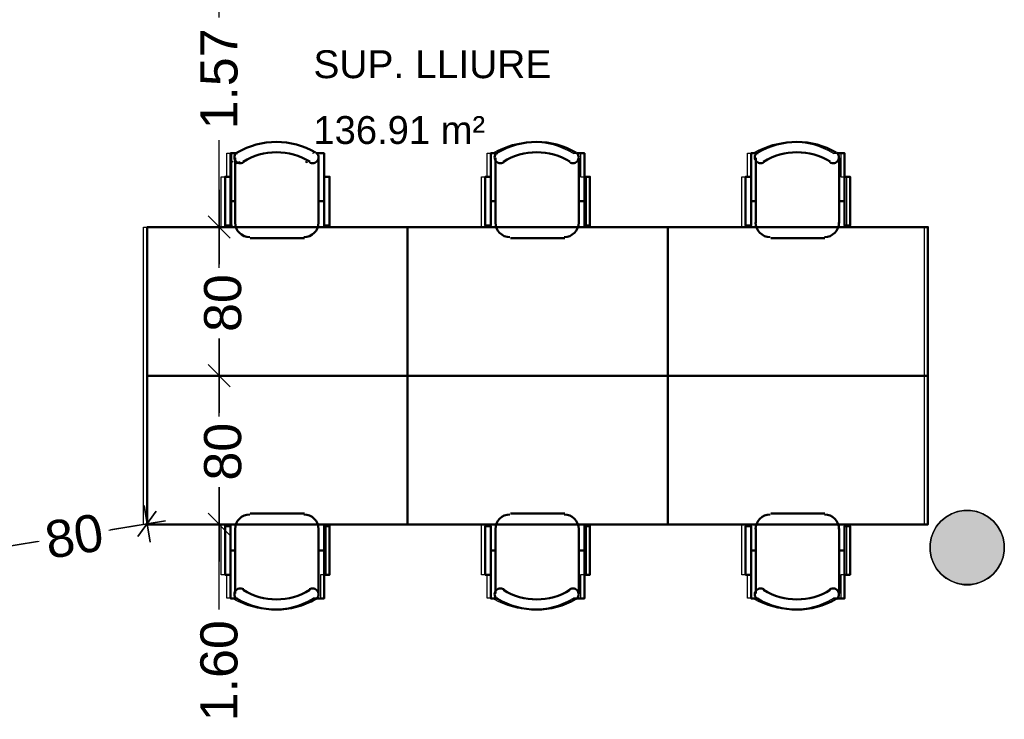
# Model space of a CAD drawing. Header units: metres. Extents: x -1 to 437, y -6 to 28.
# Tile 17 of 28: x 411.04 to 416.34, y 16.88 to 20.64. Entities that reach past the tile are written whole.
import ezdxf

# ---------------------------------------------------------------- set-up
doc = ezdxf.new("R2010")
doc.units = ezdxf.units.M
doc.header["$PDMODE"] = 65
doc.linetypes.add('CONTINUA', pattern=[0])
for name, color, linetype, lineweight in [('3D P5 PILAR', 7, 'CONTINUA', 25), ('P5 COTES', 7, 'CONTINUA', 25), ('P5 LOCAL', 7, 'CONTINUA', 25), ('P5 MOBLES', 7, 'CONTINUA', 25), ('P5 SUP.LLIURE', 7, 'CONTINUA', 25)]:
    doc.layers.add(name, color=color, linetype=linetype, lineweight=lineweight)
doc.styles.add('ARIAL', font='arial.ttf')
doc.dimstyles.new('DIMSTYLE_13', dxfattribs={"dimtxt": 0.2, "dimasz": 0.2, "dimexe": 0, "dimexo": 1e-06, "dimgap": 0.1, "dimtad": 0, "dimdec": 0, "dimlfac": 100, "dimrnd": 0.5, "dimzin": 4, "dimdsep": 46, "dimtxsty": 'ARIAL', "dimblk1": 'ALL_ML_STRICH', "dimblk2": 'ALL_ML_STRICH', "dimsah": 1, "dimcen": 0, "dimse1": 1, "dimse2": 1, "dimclrd": 2, "dimclre": 2, "dimclrt": 2, "dimadec": 0, "dimazin": 0, "dimtfac": 1, "dimtdec": 0, "dimtix": 1, "dimtmove": 2, "dimatfit": 3, "dimfxl": 0, "dimtzin": 0, "dimlwd": 0, "dimlwe": 35, "dimarcsym": 0})
doc.dimstyles.new('DIMSTYLE_14', dxfattribs={"dimtxt": 0.2, "dimasz": 0.2, "dimexe": 0, "dimexo": 1e-06, "dimgap": 0.1, "dimtad": 0, "dimdec": 0, "dimlfac": 100, "dimrnd": 0.5, "dimzin": 4, "dimdsep": 46, "dimtxsty": 'ARIAL', "dimblk1": 'ALL_ML_STRICH', "dimblk2": 'ALL_ML_STRICH', "dimsah": 1, "dimcen": 0, "dimse1": 1, "dimse2": 1, "dimclrd": 2, "dimclre": 2, "dimclrt": 2, "dimadec": 0, "dimazin": 0, "dimtfac": 1, "dimtdec": 0, "dimtix": 1, "dimtmove": 2, "dimatfit": 3, "dimfxl": 0, "dimtzin": 0, "dimlwd": 0, "dimlwe": 35, "dimarcsym": 0})
doc.dimstyles.new('DIMSTYLE_16', dxfattribs={"dimtxt": 0.2, "dimasz": 0.2, "dimexe": 0, "dimexo": 1e-06, "dimgap": 0.1, "dimtad": 0, "dimrnd": 0.005, "dimzin": 4, "dimdsep": 46, "dimtxsty": 'ARIAL', "dimblk1": 'ALL_ML_STRICH', "dimblk2": 'ALL_ML_STRICH', "dimsah": 1, "dimcen": 0, "dimse1": 1, "dimse2": 1, "dimclrd": 2, "dimclre": 2, "dimclrt": 2, "dimadec": 0, "dimazin": 0, "dimtfac": 1, "dimtdec": 0, "dimtix": 1, "dimtmove": 2, "dimatfit": 3, "dimfxl": 0, "dimtzin": 0, "dimlwd": 0, "dimlwe": 35, "dimarcsym": 0})

# ---------------------------------------------------------------- blocks, each defined once
blk = doc.blocks.new('_CLOSEDFILLED')
at = {"color": 0, "linetype": 'ByBlock', "lineweight": -2}
blk.add_solid([(-1, 0), (0, 0), (-1, 0)], dxfattribs=at)
blk = doc.blocks.new('OBJETO_COMPLEJO_29')
at = {"layer": 'P5 MOBLES', "color": 202, "linetype": 'CONTINUA', "lineweight": 50, "transparency": 33554687}
for p, q in [((412.1966, 19.5452), (412.1966, 19.8965)), ((412.6453, 19.8965), (412.6453, 19.5452)), ((412.1712, 19.6637), (412.1966, 19.6637)), ((412.6749, 19.6637), (412.6453, 19.6637)), ((412.5691, 19.4648), (412.277, 19.4648))]:
    blk.add_line(p, q, dxfattribs=at)
for points in [[(412.1712, 19.795), (412.1416, 19.795), (412.1416, 19.5325), (412.1712, 19.5325), (412.1712, 19.9219), (412.2093, 19.9219)], [(412.2058, 19.9263), (412.2009, 19.9223), (412.197, 19.9175), (412.1941, 19.9121), (412.1923, 19.9063), (412.1917, 19.9003), (412.1922, 19.8942), (412.194, 19.8882), (412.1969, 19.8826), (412.2009, 19.8776), (412.2057, 19.8736), (412.2111, 19.8707), (412.2168, 19.8689), (412.2229, 19.8682), (412.2289, 19.8687), (412.2349, 19.8703), (412.2406, 19.8732)], [(412.5958, 19.8732), (412.6015, 19.8703), (412.6075, 19.8687), (412.6135, 19.8682), (412.6196, 19.8689), (412.6253, 19.8707), (412.6307, 19.8736), (412.6355, 19.8776), (412.6395, 19.8826), (412.6424, 19.8882), (412.6442, 19.8942), (412.6447, 19.9003), (412.644, 19.9063), (412.6423, 19.9121), (412.6394, 19.9175), (412.6355, 19.9223), (412.6306, 19.9263)], [(412.6749, 19.795), (412.7046, 19.795), (412.7046, 19.5325), (412.6749, 19.5325), (412.6749, 19.9219), (412.6326, 19.9219)], [(412.1959, 19.5486), (412.1975, 19.5328), (412.2021, 19.5181), (412.2093, 19.5048), (412.2189, 19.4932), (412.2305, 19.4837), (412.2438, 19.4764), (412.2585, 19.4719), (412.2743, 19.4703)], [(412.5664, 19.4703), (412.5821, 19.4719), (412.5968, 19.4764), (412.6101, 19.4837), (412.6217, 19.4932), (412.6313, 19.5048), (412.6385, 19.5181), (412.6431, 19.5328), (412.6447, 19.5486)]]:
    blk.add_lwpolyline(points, dxfattribs=at)
blk.add_lwpolyline([(413.1237, 18.724), (411.7225, 18.724), (411.7225, 19.524), (413.1237, 19.524), (413.1237, 18.724)], close=True, dxfattribs=at)
for centre, radius, start, end in [((412.4183, 19.5658), 0.4167, 59.5738, 120.4458), ((412.4183, 19.587), 0.3405, 58.2581, 121.7649)]:
    blk.add_arc(centre, radius, start, end, dxfattribs=at)
blk = doc.blocks.new('OBJETO_COMPLEJO_30')
at = {"layer": 'P5 MOBLES', "color": 202, "linetype": 'CONTINUA', "lineweight": 50, "transparency": 33554687}
for p, q in [((412.5691, 17.9832), (412.277, 17.9832)), ((412.1966, 17.9027), (412.1966, 17.5514)), ((412.6453, 17.5514), (412.6453, 17.9027)), ((412.1712, 17.7842), (412.1966, 17.7842)), ((412.6749, 17.7842), (412.6453, 17.7842))]:
    blk.add_line(p, q, dxfattribs=at)
blk.add_lwpolyline([(413.1237, 18.724), (411.7225, 18.724), (411.7225, 17.9239), (413.1237, 17.9239), (413.1237, 18.724)], close=True, dxfattribs=at)
for points in [[(412.1959, 17.8993), (412.1975, 17.9151), (412.2021, 17.9298), (412.2093, 17.9431), (412.2189, 17.9547), (412.2305, 17.9643), (412.2438, 17.9715), (412.2585, 17.976), (412.2743, 17.9776)], [(412.5664, 17.9776), (412.5821, 17.976), (412.5968, 17.9715), (412.6101, 17.9643), (412.6217, 17.9547), (412.6313, 17.9431), (412.6385, 17.9298), (412.6431, 17.9151), (412.6447, 17.8993)], [(412.1712, 17.653), (412.1416, 17.653), (412.1416, 17.9154), (412.1712, 17.9154), (412.1712, 17.526), (412.2093, 17.526)], [(412.6749, 17.653), (412.7046, 17.653), (412.7046, 17.9154), (412.6749, 17.9154), (412.6749, 17.526), (412.6326, 17.526)], [(412.2058, 17.5216), (412.2009, 17.5256), (412.197, 17.5305), (412.1941, 17.5358), (412.1923, 17.5416), (412.1917, 17.5477), (412.1922, 17.5537), (412.194, 17.5597), (412.1969, 17.5654), (412.2009, 17.5703), (412.2057, 17.5743), (412.2111, 17.5772), (412.2168, 17.579), (412.2229, 17.5797), (412.2289, 17.5792), (412.2349, 17.5776), (412.2406, 17.5747)], [(412.5958, 17.5747), (412.6015, 17.5776), (412.6075, 17.5792), (412.6135, 17.5797), (412.6196, 17.579), (412.6253, 17.5772), (412.6307, 17.5743), (412.6355, 17.5703), (412.6395, 17.5654), (412.6424, 17.5597), (412.6442, 17.5537), (412.6447, 17.5477), (412.644, 17.5416), (412.6423, 17.5358), (412.6394, 17.5305), (412.6355, 17.5256), (412.6306, 17.5216)]]:
    blk.add_lwpolyline(points, dxfattribs=at)
for centre, radius, start, end in [((412.4183, 17.8609), 0.3405, 238.2351, 301.7419), ((412.4183, 17.8821), 0.4167, 239.5542, 300.4262)]:
    blk.add_arc(centre, radius, start, end, dxfattribs=at)
blk = doc.blocks.new('OBJETO_COMPLEJO_31')
at = {"layer": 'P5 MOBLES', "color": 202, "linetype": 'CONTINUA', "lineweight": 50, "transparency": 33554687}
for p, q in [((413.5978, 19.5452), (413.5978, 19.8965)), ((414.0465, 19.8965), (414.0465, 19.5452)), ((413.5724, 19.6637), (413.5978, 19.6637)), ((414.0761, 19.6637), (414.0465, 19.6637)), ((413.9703, 19.4648), (413.6782, 19.4648))]:
    blk.add_line(p, q, dxfattribs=at)
for points in [[(413.5724, 19.795), (413.5427, 19.795), (413.5427, 19.5325), (413.5724, 19.5325), (413.5724, 19.9219), (413.6105, 19.9219)], [(413.607, 19.9263), (413.602, 19.9223), (413.5981, 19.9175), (413.5953, 19.9121), (413.5935, 19.9063), (413.5929, 19.9003), (413.5934, 19.8942), (413.5951, 19.8882), (413.5981, 19.8826), (413.6021, 19.8776), (413.6069, 19.8736), (413.6122, 19.8707), (413.618, 19.8689), (413.624, 19.8682), (413.6301, 19.8687), (413.6361, 19.8703), (413.6418, 19.8732)], [(413.997, 19.8732), (414.0027, 19.8703), (414.0086, 19.8687), (414.0147, 19.8682), (414.0207, 19.8689), (414.0265, 19.8707), (414.0319, 19.8736), (414.0366, 19.8776), (414.0407, 19.8826), (414.0436, 19.8882), (414.0453, 19.8942), (414.0459, 19.9003), (414.0452, 19.9063), (414.0435, 19.9121), (414.0406, 19.9175), (414.0367, 19.9223), (414.0318, 19.9263)], [(414.0761, 19.795), (414.1058, 19.795), (414.1058, 19.5325), (414.0761, 19.5325), (414.0761, 19.9219), (414.0338, 19.9219)], [(413.5971, 19.5486), (413.5987, 19.5328), (413.6033, 19.5181), (413.6105, 19.5048), (413.6201, 19.4932), (413.6317, 19.4837), (413.645, 19.4764), (413.6597, 19.4719), (413.6754, 19.4703)], [(413.9675, 19.4703), (413.9833, 19.4719), (413.998, 19.4764), (414.0113, 19.4837), (414.0229, 19.4932), (414.0325, 19.5048), (414.0397, 19.5181), (414.0443, 19.5328), (414.0459, 19.5486)]]:
    blk.add_lwpolyline(points, dxfattribs=at)
blk.add_lwpolyline([(414.5248, 18.724), (413.1237, 18.724), (413.1237, 19.524), (414.5248, 19.524), (414.5248, 18.724)], close=True, dxfattribs=at)
for centre, radius, start, end in [((413.8195, 19.5658), 0.4167, 59.5738, 120.4458), ((413.8195, 19.587), 0.3405, 58.2581, 121.7649)]:
    blk.add_arc(centre, radius, start, end, dxfattribs=at)
blk = doc.blocks.new('OBJETO_COMPLEJO_32')
at = {"layer": 'P5 MOBLES', "color": 202, "linetype": 'CONTINUA', "lineweight": 50, "transparency": 33554687}
for p, q in [((413.9703, 17.9832), (413.6782, 17.9832)), ((413.5978, 17.9027), (413.5978, 17.5514)), ((414.0465, 17.5514), (414.0465, 17.9027)), ((413.5724, 17.7842), (413.5978, 17.7842)), ((414.0761, 17.7842), (414.0465, 17.7842))]:
    blk.add_line(p, q, dxfattribs=at)
blk.add_lwpolyline([(414.5248, 18.724), (413.1237, 18.724), (413.1237, 17.9239), (414.5248, 17.9239), (414.5248, 18.724)], close=True, dxfattribs=at)
for points in [[(413.5971, 17.8993), (413.5987, 17.9151), (413.6033, 17.9298), (413.6105, 17.9431), (413.6201, 17.9547), (413.6317, 17.9643), (413.645, 17.9715), (413.6597, 17.976), (413.6754, 17.9776)], [(413.9675, 17.9776), (413.9833, 17.976), (413.998, 17.9715), (414.0113, 17.9643), (414.0229, 17.9547), (414.0325, 17.9431), (414.0397, 17.9298), (414.0443, 17.9151), (414.0459, 17.8993)], [(413.5724, 17.653), (413.5427, 17.653), (413.5427, 17.9154), (413.5724, 17.9154), (413.5724, 17.526), (413.6105, 17.526)], [(414.0761, 17.653), (414.1058, 17.653), (414.1058, 17.9154), (414.0761, 17.9154), (414.0761, 17.526), (414.0338, 17.526)], [(413.607, 17.5216), (413.602, 17.5256), (413.5981, 17.5305), (413.5953, 17.5358), (413.5935, 17.5416), (413.5929, 17.5477), (413.5934, 17.5537), (413.5951, 17.5597), (413.5981, 17.5654), (413.6021, 17.5703), (413.6069, 17.5743), (413.6122, 17.5772), (413.618, 17.579), (413.624, 17.5797), (413.6301, 17.5792), (413.6361, 17.5776), (413.6418, 17.5747)], [(413.997, 17.5747), (414.0027, 17.5776), (414.0086, 17.5792), (414.0147, 17.5797), (414.0207, 17.579), (414.0265, 17.5772), (414.0319, 17.5743), (414.0366, 17.5703), (414.0407, 17.5654), (414.0436, 17.5597), (414.0453, 17.5537), (414.0459, 17.5477), (414.0452, 17.5416), (414.0435, 17.5358), (414.0406, 17.5305), (414.0367, 17.5256), (414.0318, 17.5216)]]:
    blk.add_lwpolyline(points, dxfattribs=at)
for centre, radius, start, end in [((413.8195, 17.8609), 0.3405, 238.2351, 301.7419), ((413.8195, 17.8821), 0.4167, 239.5542, 300.4262)]:
    blk.add_arc(centre, radius, start, end, dxfattribs=at)
blk = doc.blocks.new('OBJETO_COMPLEJO_33')
at = {"layer": 'P5 MOBLES', "color": 202, "linetype": 'CONTINUA', "lineweight": 50, "transparency": 33554687}
for p, q in [((414.999, 19.5452), (414.999, 19.8965)), ((415.4477, 19.8965), (415.4477, 19.5452)), ((414.9736, 19.6637), (414.999, 19.6637)), ((415.4773, 19.6637), (415.4477, 19.6637)), ((415.3715, 19.4648), (415.0794, 19.4648))]:
    blk.add_line(p, q, dxfattribs=at)
for points in [[(414.9736, 19.795), (414.9439, 19.795), (414.9439, 19.5325), (414.9736, 19.5325), (414.9736, 19.9219), (415.0117, 19.9219)], [(415.0081, 19.9263), (415.0032, 19.9223), (414.9993, 19.9175), (414.9965, 19.9121), (414.9947, 19.9063), (414.9941, 19.9003), (414.9946, 19.8942), (414.9963, 19.8882), (414.9993, 19.8826), (415.0033, 19.8776), (415.0081, 19.8736), (415.0134, 19.8707), (415.0192, 19.8689), (415.0252, 19.8682), (415.0313, 19.8687), (415.0373, 19.8703), (415.043, 19.8732)], [(415.3981, 19.8732), (415.4038, 19.8703), (415.4098, 19.8687), (415.4159, 19.8682), (415.4219, 19.8689), (415.4277, 19.8707), (415.433, 19.8736), (415.4378, 19.8776), (415.4418, 19.8826), (415.4448, 19.8882), (415.4465, 19.8942), (415.447, 19.9003), (415.4464, 19.9063), (415.4446, 19.9121), (415.4418, 19.9175), (415.4379, 19.9223), (415.433, 19.9263)], [(415.4773, 19.795), (415.5069, 19.795), (415.5069, 19.5325), (415.4773, 19.5325), (415.4773, 19.9219), (415.435, 19.9219)], [(414.9983, 19.5486), (414.9999, 19.5328), (415.0045, 19.5181), (415.0117, 19.5048), (415.0212, 19.4932), (415.0328, 19.4837), (415.0461, 19.4764), (415.0608, 19.4719), (415.0766, 19.4703)], [(415.3687, 19.4703), (415.3845, 19.4719), (415.3992, 19.4764), (415.4125, 19.4837), (415.4241, 19.4932), (415.4337, 19.5048), (415.4409, 19.5181), (415.4454, 19.5328), (415.447, 19.5486)]]:
    blk.add_lwpolyline(points, dxfattribs=at)
blk.add_lwpolyline([(415.926, 18.724), (414.5248, 18.724), (414.5248, 19.524), (415.926, 19.524), (415.926, 18.724)], close=True, dxfattribs=at)
for centre, radius, start, end in [((415.2206, 19.5658), 0.4167, 59.5738, 120.4458), ((415.2206, 19.587), 0.3405, 58.2581, 121.7649)]:
    blk.add_arc(centre, radius, start, end, dxfattribs=at)
blk = doc.blocks.new('OBJETO_COMPLEJO_34')
at = {"layer": 'P5 MOBLES', "color": 202, "linetype": 'CONTINUA', "lineweight": 50, "transparency": 33554687}
for p, q in [((415.3715, 17.9832), (415.0794, 17.9832)), ((414.999, 17.9027), (414.999, 17.5514)), ((415.4477, 17.5514), (415.4477, 17.9027)), ((414.9736, 17.7842), (414.999, 17.7842)), ((415.4773, 17.7842), (415.4477, 17.7842))]:
    blk.add_line(p, q, dxfattribs=at)
blk.add_lwpolyline([(415.926, 18.724), (414.5248, 18.724), (414.5248, 17.9239), (415.926, 17.9239), (415.926, 18.724)], close=True, dxfattribs=at)
for points in [[(414.9983, 17.8993), (414.9999, 17.9151), (415.0045, 17.9298), (415.0117, 17.9431), (415.0212, 17.9547), (415.0328, 17.9643), (415.0461, 17.9715), (415.0608, 17.976), (415.0766, 17.9776)], [(415.3687, 17.9776), (415.3845, 17.976), (415.3992, 17.9715), (415.4125, 17.9643), (415.4241, 17.9547), (415.4337, 17.9431), (415.4409, 17.9298), (415.4454, 17.9151), (415.447, 17.8993)], [(414.9736, 17.653), (414.9439, 17.653), (414.9439, 17.9154), (414.9736, 17.9154), (414.9736, 17.526), (415.0117, 17.526)], [(415.4773, 17.653), (415.5069, 17.653), (415.5069, 17.9154), (415.4773, 17.9154), (415.4773, 17.526), (415.435, 17.526)], [(415.0081, 17.5216), (415.0032, 17.5256), (414.9993, 17.5305), (414.9965, 17.5358), (414.9947, 17.5416), (414.9941, 17.5477), (414.9946, 17.5537), (414.9963, 17.5597), (414.9993, 17.5654), (415.0033, 17.5703), (415.0081, 17.5743), (415.0134, 17.5772), (415.0192, 17.579), (415.0252, 17.5797), (415.0313, 17.5792), (415.0373, 17.5776), (415.043, 17.5747)], [(415.3981, 17.5747), (415.4038, 17.5776), (415.4098, 17.5792), (415.4159, 17.5797), (415.4219, 17.579), (415.4277, 17.5772), (415.433, 17.5743), (415.4378, 17.5703), (415.4418, 17.5654), (415.4448, 17.5597), (415.4465, 17.5537), (415.447, 17.5477), (415.4464, 17.5416), (415.4446, 17.5358), (415.4418, 17.5305), (415.4379, 17.5256), (415.433, 17.5216)]]:
    blk.add_lwpolyline(points, dxfattribs=at)
for centre, radius, start, end in [((415.2206, 17.8609), 0.3405, 238.2351, 301.7419), ((415.2206, 17.8821), 0.4167, 239.5542, 300.4262)]:
    blk.add_arc(centre, radius, start, end, dxfattribs=at)
blk = doc.blocks.new('ALL_ML_STRICH')
at = {"color": 0, "linetype": 'ByBlock', "lineweight": -2}
for p, q in [((-0.3, -0.3), (0.3, 0.3)), ((0, -0.5), (0, 0.5)), ((-1, 0), (0.5, 0))]:
    blk.add_line(p, q, dxfattribs=at)
blk = doc.blocks.new('*D118')
at = {"layer": 'DEFPOINTS', "color": 2, "linetype": 'CONTINUA', "lineweight": 35, "transparency": 33554687}
for p in [(411.7225, 17.9239), (410.9337, 17.7995), (410.9337, 17.7995)]:
    blk.add_point(p, dxfattribs=at)
at = {"layer": 'P5 COTES', "color": 2, "linetype": 'CONTINUA', "lineweight": -2, "transparency": 33554687}
for p, q in [((411.5166, 17.8938), (411.722, 17.927)), ((410.9337, 17.7995), (411.1414, 17.8331))]:
    blk.add_line(p, q, dxfattribs=at)
at = {"layer": 'P5 COTES', "color": 2, "linetype": 'CONTINUA', "lineweight": 35, "transparency": 33554687, "xscale": 0.2, "yscale": 0.2, "zscale": 0.2}
for p, rotation in [((411.722, 17.927), 9.194112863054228), ((410.9337, 17.7995), 189.1941128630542)]:
    blk.add_blockref('ALL_ML_STRICH', p, dxfattribs=dict(at, rotation=rotation))
at = {"layer": 'P5 COTES', "color": 2, "linetype": 'CONTINUA', "lineweight": 35, "transparency": 33554687, "insert": (411.3295, 17.8603), "char_height": 0.2, "width": 0.4, "attachment_point": 5, "rotation": 9.1941, "style": 'ARIAL'}
blk.add_mtext('\\A1;{80}', dxfattribs=at)
blk = doc.blocks.new('*D123')
at = {"layer": 'DEFPOINTS', "color": 2, "linetype": 'CONTINUA', "lineweight": 35, "transparency": 33554687}
for p in [(413.283, 17.9241), (412.11, 16.3196), (413.13, 16.3196)]:
    blk.add_point(p, dxfattribs=at)
at = {"layer": 'P5 COTES', "color": 2, "linetype": 'CONTINUA', "lineweight": -2, "transparency": 33554687}
for p, q in [((412.11, 17.4666), (412.11, 17.9241)), ((412.11, 16.3196), (412.11, 16.8066))]:
    blk.add_line(p, q, dxfattribs=at)
at = {"layer": 'P5 COTES', "color": 2, "linetype": 'CONTINUA', "lineweight": 35, "transparency": 33554687, "xscale": 0.2, "yscale": 0.2, "zscale": 0.2}
for p, rotation in [((412.11, 17.9241), 90), ((412.11, 16.3196), 270)]:
    blk.add_blockref('ALL_ML_STRICH', p, dxfattribs=dict(at, rotation=rotation))
at = {"layer": 'P5 COTES', "color": 2, "linetype": 'CONTINUA', "lineweight": 35, "transparency": 33554687, "insert": (412.11, 17.1366), "char_height": 0.2, "width": 0.8, "attachment_point": 5, "rotation": 90, "style": 'ARIAL'}
blk.add_mtext('\\A1;{\\A1;{1.60\\H0.132000;\\S^ ;}}', dxfattribs=at)
blk = doc.blocks.new('*D124')
at = {"layer": 'DEFPOINTS', "color": 2, "linetype": 'CONTINUA', "lineweight": 35, "transparency": 33554687}
for p in [(412.8904, 18.7242), (412.11, 17.9241), (413.283, 17.9241)]:
    blk.add_point(p, dxfattribs=at)
at = {"layer": 'P5 COTES', "color": 2, "linetype": 'CONTINUA', "lineweight": -2, "transparency": 33554687}
for p, q in [((412.11, 18.5054), (412.11, 18.7242)), ((412.11, 17.9241), (412.11, 18.1254))]:
    blk.add_line(p, q, dxfattribs=at)
at = {"layer": 'P5 COTES', "color": 2, "linetype": 'CONTINUA', "lineweight": 35, "transparency": 33554687, "xscale": 0.2, "yscale": 0.2, "zscale": 0.2}
for p, rotation in [((412.11, 18.7242), 90), ((412.11, 17.9241), 270)]:
    blk.add_blockref('ALL_ML_STRICH', p, dxfattribs=dict(at, rotation=rotation))
at = {"layer": 'P5 COTES', "color": 2, "linetype": 'CONTINUA', "lineweight": 35, "transparency": 33554687, "insert": (412.13, 18.3154), "char_height": 0.2, "width": 0.4, "attachment_point": 5, "rotation": 90, "style": 'ARIAL'}
blk.add_mtext('\\A1;{80}', dxfattribs=at)
blk = doc.blocks.new('*D125')
at = {"layer": 'DEFPOINTS', "color": 2, "linetype": 'CONTINUA', "lineweight": 35, "transparency": 33554687}
for p in [(413.3149, 19.5242), (412.11, 18.7242), (412.8904, 18.7242)]:
    blk.add_point(p, dxfattribs=at)
at = {"layer": 'P5 COTES', "color": 2, "linetype": 'CONTINUA', "lineweight": -2, "transparency": 33554687}
for p, q in [((412.11, 19.3055), (412.11, 19.5242)), ((412.11, 18.7242), (412.11, 18.9255))]:
    blk.add_line(p, q, dxfattribs=at)
at = {"layer": 'P5 COTES', "color": 2, "linetype": 'CONTINUA', "lineweight": 35, "transparency": 33554687, "xscale": 0.2, "yscale": 0.2, "zscale": 0.2}
for p, rotation in [((412.11, 19.5242), 90), ((412.11, 18.7242), 270)]:
    blk.add_blockref('ALL_ML_STRICH', p, dxfattribs=dict(at, rotation=rotation))
at = {"layer": 'P5 COTES', "color": 2, "linetype": 'CONTINUA', "lineweight": 35, "transparency": 33554687, "insert": (412.13, 19.1155), "char_height": 0.2, "width": 0.4, "attachment_point": 5, "rotation": 90, "style": 'ARIAL'}
blk.add_mtext('\\A1;{80}', dxfattribs=at)
blk = doc.blocks.new('*D126')
at = {"layer": 'DEFPOINTS', "color": 2, "linetype": 'CONTINUA', "lineweight": 35, "transparency": 33554687}
for p in [(412.0746, 21.0907), (412.11, 19.5242), (413.3149, 19.5242)]:
    blk.add_point(p, dxfattribs=at)
at = {"layer": 'P5 COTES', "color": 2, "linetype": 'CONTINUA', "lineweight": -2, "transparency": 33554687}
for p, q in [((412.11, 20.6519), (412.11, 21.0907)), ((412.11, 19.5242), (412.11, 19.9919))]:
    blk.add_line(p, q, dxfattribs=at)
at = {"layer": 'P5 COTES', "color": 2, "linetype": 'CONTINUA', "lineweight": 35, "transparency": 33554687, "xscale": 0.2, "yscale": 0.2, "zscale": 0.2}
for p, rotation in [((412.11, 21.0907), 90), ((412.11, 19.5242), 270)]:
    blk.add_blockref('ALL_ML_STRICH', p, dxfattribs=dict(at, rotation=rotation))
at = {"layer": 'P5 COTES', "color": 2, "linetype": 'CONTINUA', "lineweight": 35, "transparency": 33554687, "insert": (412.11, 20.3219), "char_height": 0.2, "width": 0.8, "attachment_point": 5, "rotation": 90, "style": 'ARIAL'}
blk.add_mtext('\\A1;{\\A1;{1.57\\H0.132000;\\S^ ;}}', dxfattribs=at)

msp = doc.modelspace()

# ---------------------------------------------------------------- hatches: boundary and pattern name
at = {"layer": '3D P5 PILAR', "linetype": 'CONTINUA', "lineweight": 18, "transparency": 33554687}
msp.add_hatch(color=9, dxfattribs=at).paths.add_polyline_path([(416.15446, 17.99921), (416.11951, 17.99921), (416.08509, 17.99314), (416.05225, 17.98118), (416.02198, 17.96371), (415.9952, 17.94124), (415.97274, 17.91447), (415.95526, 17.8842), (415.94331, 17.85136), (415.93724, 17.81694), (415.93724, 17.78198), (415.94331, 17.74756), (415.95526, 17.71472), (415.97274, 17.68445), (415.9952, 17.65768), (416.02198, 17.63521), (416.05225, 17.61774), (416.08509, 17.60578), (416.11951, 17.59971), (416.15446, 17.59971), (416.18888, 17.60578), (416.22172, 17.61774), (416.25199, 17.63521), (416.27877, 17.65768), (416.30123, 17.68445), (416.31871, 17.71472), (416.33066, 17.74756), (416.33673, 17.78198), (416.33673, 17.81694), (416.33066, 17.85136), (416.31871, 17.8842), (416.30123, 17.91447), (416.27877, 17.94124), (416.25199, 17.96371), (416.22172, 17.98118), (416.18888, 17.99314)])

# ---------------------------------------------------------------- linework, layer by layer
at = {"layer": '3D P5 PILAR', "color": 7, "linetype": 'CONTINUA', "lineweight": 25, "transparency": 33554687}
for p, q in [((416.05225, 17.98118), (416.02198, 17.96371)), ((416.08509, 17.99314), (416.05225, 17.98118)), ((416.11951, 17.99921), (416.08509, 17.99314)), ((416.15446, 17.99921), (416.11951, 17.99921)), ((416.18888, 17.99314), (416.15446, 17.99921)), ((416.22172, 17.98118), (416.18888, 17.99314)), ((416.25199, 17.96371), (416.22172, 17.98118)), ((415.9952, 17.94124), (415.97274, 17.91447)), ((416.02198, 17.96371), (415.9952, 17.94124)), ((416.27877, 17.94124), (416.25199, 17.96371)), ((416.30123, 17.91447), (416.27877, 17.94124)), ((415.95526, 17.8842), (415.94331, 17.85136)), ((415.97274, 17.91447), (415.95526, 17.8842)), ((416.31871, 17.8842), (416.30123, 17.91447)), ((416.33066, 17.85136), (416.31871, 17.8842)), ((415.94331, 17.85136), (415.93724, 17.81694)), ((415.93724, 17.81694), (415.93724, 17.78198)), ((416.33673, 17.81694), (416.33066, 17.85136)), ((416.33673, 17.78198), (416.33673, 17.81694)), ((415.93724, 17.78198), (415.94331, 17.74756)), ((416.33066, 17.74756), (416.33673, 17.78198)), ((415.94331, 17.74756), (415.95526, 17.71472)), ((415.95526, 17.71472), (415.97274, 17.68445)), ((416.30123, 17.68445), (416.31871, 17.71472)), ((416.31871, 17.71472), (416.33066, 17.74756)), ((415.97274, 17.68445), (415.9952, 17.65768)), ((415.9952, 17.65768), (416.02198, 17.63521)), ((416.25199, 17.63521), (416.27877, 17.65768)), ((416.27877, 17.65768), (416.30123, 17.68445)), ((416.02198, 17.63521), (416.05225, 17.61774)), ((416.05225, 17.61774), (416.08509, 17.60578)), ((416.08509, 17.60578), (416.11951, 17.59971)), ((416.11951, 17.59971), (416.15446, 17.59971)), ((416.15446, 17.59971), (416.18888, 17.60578)), ((416.18888, 17.60578), (416.22172, 17.61774)), ((416.22172, 17.61774), (416.25199, 17.63521))]:
    msp.add_line(p, q, dxfattribs=at)
at = {"layer": 'P5 LOCAL', "color": 7, "linetype": 'CONTINUA', "lineweight": 25, "transparency": 33554687}
for p, q in [((416.02198, 17.96371), (416.05225, 17.98118)), ((416.05225, 17.98118), (416.08509, 17.99314)), ((416.08509, 17.99314), (416.11951, 17.99921)), ((416.11951, 17.99921), (416.15446, 17.99921)), ((416.15446, 17.99921), (416.18888, 17.99314)), ((416.18888, 17.99314), (416.22172, 17.98118)), ((416.22172, 17.98118), (416.25199, 17.96371)), ((415.97274, 17.91447), (415.9952, 17.94124)), ((415.9952, 17.94124), (416.02198, 17.96371)), ((416.25199, 17.96371), (416.27877, 17.94124)), ((416.27877, 17.94124), (416.30123, 17.91447)), ((415.94331, 17.85136), (415.95526, 17.8842)), ((415.95526, 17.8842), (415.97274, 17.91447)), ((416.30123, 17.91447), (416.31871, 17.8842)), ((416.31871, 17.8842), (416.33066, 17.85136)), ((415.93724, 17.81694), (415.94331, 17.85136)), ((415.93724, 17.78198), (415.93724, 17.81694)), ((416.33066, 17.85136), (416.33673, 17.81694)), ((416.33673, 17.81694), (416.33673, 17.78198)), ((415.94331, 17.74756), (415.93724, 17.78198)), ((416.33673, 17.78198), (416.33066, 17.74756)), ((415.95526, 17.71472), (415.94331, 17.74756)), ((415.97274, 17.68445), (415.95526, 17.71472)), ((416.31871, 17.71472), (416.30123, 17.68445)), ((416.33066, 17.74756), (416.31871, 17.71472)), ((415.9952, 17.65768), (415.97274, 17.68445)), ((416.02198, 17.63521), (415.9952, 17.65768)), ((416.27877, 17.65768), (416.25199, 17.63521)), ((416.30123, 17.68445), (416.27877, 17.65768)), ((416.05225, 17.61774), (416.02198, 17.63521)), ((416.08509, 17.60578), (416.05225, 17.61774)), ((416.11951, 17.59971), (416.08509, 17.60578)), ((416.15446, 17.59971), (416.11951, 17.59971)), ((416.18888, 17.60578), (416.15446, 17.59971)), ((416.22172, 17.61774), (416.18888, 17.60578)), ((416.25199, 17.63521), (416.22172, 17.61774))]:
    msp.add_line(p, q, dxfattribs=at)
at = {"layer": 'P5 SUP.LLIURE', "color": 7, "linetype": 'CONTINUA', "lineweight": 25, "transparency": 33554687}
for p, q in [((413.57975, 19.92059), (413.61262, 19.93847)), ((413.61262, 19.93847), (413.63774, 19.95005)), ((413.63774, 19.95005), (413.66358, 19.95994)), ((413.66358, 19.95994), (413.69002, 19.96808)), ((413.69002, 19.96808), (413.71693, 19.97446)), ((413.71693, 19.97446), (413.74421, 19.97903)), ((413.74421, 19.97903), (413.77174, 19.98179)), ((413.77174, 19.98179), (413.79939, 19.98271)), ((413.79939, 19.98271), (413.82703, 19.9818)), ((413.82703, 19.9818), (413.85456, 19.97905)), ((413.85456, 19.97905), (413.88184, 19.97449)), ((413.88184, 19.97449), (413.90876, 19.96812)), ((413.90876, 19.96812), (413.9352, 19.95998)), ((413.9352, 19.95998), (413.96104, 19.95011)), ((413.96104, 19.95011), (413.98617, 19.93854)), ((413.98617, 19.93854), (414.01865, 19.92089)), ((414.98093, 19.92059), (415.0138, 19.93847)), ((415.0138, 19.93847), (415.03892, 19.95005)), ((415.03892, 19.95005), (415.06476, 19.95994)), ((415.06476, 19.95994), (415.09119, 19.96808)), ((415.09119, 19.96808), (415.11811, 19.97446)), ((415.11811, 19.97446), (415.14539, 19.97903)), ((415.14539, 19.97903), (415.17292, 19.98179)), ((415.17292, 19.98179), (415.20057, 19.98271)), ((415.20057, 19.98271), (415.22821, 19.9818)), ((415.22821, 19.9818), (415.25574, 19.97905)), ((415.25574, 19.97905), (415.28302, 19.97449)), ((415.28302, 19.97449), (415.30994, 19.96812)), ((415.30994, 19.96812), (415.33638, 19.95998)), ((415.33638, 19.95998), (415.36222, 19.95011)), ((415.36222, 19.95011), (415.38735, 19.93854)), ((415.38735, 19.93854), (415.41982, 19.92089)), ((412.15119, 19.79516), (412.15119, 19.92216)), ((412.15119, 19.92216), (412.17933, 19.92216)), ((412.17659, 19.92047), (412.17411, 19.91228)), ((412.17411, 19.91228), (412.17659, 19.91699)), ((412.17933, 19.92216), (412.17659, 19.91699)), ((412.17659, 19.91699), (412.17659, 19.92047)), ((412.17659, 19.91699), (412.17659, 19.88316)), ((412.17659, 19.88316), (412.18093, 19.87781)), ((412.1857, 19.87385), (412.17659, 19.87879)), ((412.17659, 19.87879), (412.17659, 19.54241)), ((412.17857, 19.92059), (412.18046, 19.92216)), ((412.18144, 19.92216), (412.17857, 19.92059)), ((412.18046, 19.92216), (412.18144, 19.92216)), ((412.61747, 19.92089), (412.61513, 19.92216)), ((412.61513, 19.92216), (412.61593, 19.92216)), ((412.61593, 19.92216), (412.61747, 19.92089)), ((413.55237, 19.79516), (413.55237, 19.92216)), ((413.55237, 19.92216), (413.58164, 19.92216)), ((413.58164, 19.92216), (413.57975, 19.92059)), ((414.01865, 19.92089), (414.01711, 19.92216)), ((414.01711, 19.92216), (414.05612, 19.92216)), ((414.05612, 19.92216), (414.05612, 19.79516)), ((414.95355, 19.79516), (414.95355, 19.92216)), ((414.95355, 19.92216), (414.98282, 19.92216)), ((414.98282, 19.92216), (414.98093, 19.92059)), ((415.41982, 19.92089), (415.41829, 19.92216)), ((415.41829, 19.92216), (415.4573, 19.92216)), ((415.4573, 19.92216), (415.4573, 19.79516)), ((412.18093, 19.87781), (412.1857, 19.87385)), ((412.20149, 19.86683), (412.21903, 19.87668)), ((412.21491, 19.87056), (412.20149, 19.86683)), ((412.22066, 19.87348), (412.21491, 19.87056)), ((412.21903, 19.87668), (412.22066, 19.87348)), ((412.57574, 19.87348), (412.57741, 19.87675)), ((412.58148, 19.87056), (412.57574, 19.87348)), ((412.57741, 19.87675), (412.58315, 19.87353)), ((412.58315, 19.87353), (412.58148, 19.87056)), ((412.12156, 19.52424), (412.12156, 19.79516)), ((412.12156, 19.79516), (412.15119, 19.79516)), ((413.52274, 19.52424), (413.52274, 19.79516)), ((413.52274, 19.79516), (413.55237, 19.79516)), ((414.05612, 19.79516), (414.08575, 19.79516)), ((414.08575, 19.79516), (414.08575, 19.52424)), ((414.92392, 19.52424), (414.92392, 19.79516)), ((414.92392, 19.79516), (414.95355, 19.79516)), ((415.4573, 19.79516), (415.48693, 19.79516)), ((415.48693, 19.79516), (415.48693, 19.52424)), ((411.70248, 17.9241), (411.70248, 19.52424)), ((411.70248, 19.52424), (412.12156, 19.52424)), ((412.17659, 19.54241), (412.17754, 19.53303)), ((412.17754, 19.53303), (412.18027, 19.52424)), ((412.18027, 19.52424), (413.52274, 19.52424)), ((414.08575, 19.52424), (414.92392, 19.52424)), ((415.48693, 19.52424), (415.90602, 19.52424)), ((415.90602, 19.52424), (415.90602, 17.9241)), ((416.02165, 17.96285), (416.04497, 17.97704)), ((416.04497, 17.97704), (416.07001, 17.98791)), ((416.07001, 17.98791), (416.09629, 17.99528)), ((416.09629, 17.99528), (416.12334, 17.99899)), ((416.12334, 17.99899), (416.15063, 17.99899)), ((416.15063, 17.99899), (416.17768, 17.99528)), ((416.17768, 17.99528), (416.20396, 17.98791)), ((416.20396, 17.98791), (416.229, 17.97704)), ((416.229, 17.97704), (416.25232, 17.96285)), ((412.12156, 17.9241), (411.70248, 17.9241)), ((412.12156, 17.65318), (412.12156, 17.9241)), ((413.52274, 17.9241), (412.68457, 17.9241)), ((412.68457, 17.9241), (412.68457, 17.65318)), ((413.52274, 17.65318), (413.52274, 17.9241)), ((414.92392, 17.9241), (414.08575, 17.9241)), ((414.08575, 17.9241), (414.08575, 17.65318)), ((414.92392, 17.65318), (414.92392, 17.9241)), ((415.90602, 17.9241), (415.48693, 17.9241)), ((415.48693, 17.9241), (415.48693, 17.65318)), ((415.9661, 17.90338), (415.98184, 17.92568)), ((415.98184, 17.92568), (416.00047, 17.94563)), ((416.00047, 17.94563), (416.02165, 17.96285)), ((416.25232, 17.96285), (416.2735, 17.94563)), ((416.2735, 17.94563), (416.29213, 17.92568)), ((416.29213, 17.92568), (416.30787, 17.90338)), ((415.9444, 17.85342), (415.95354, 17.87914)), ((415.95354, 17.87914), (415.9661, 17.90338)), ((416.30787, 17.90338), (416.32043, 17.87914)), ((416.32043, 17.87914), (416.32957, 17.85342)), ((415.93698, 17.79946), (415.93885, 17.82669)), ((415.93885, 17.82669), (415.9444, 17.85342)), ((416.32957, 17.85342), (416.33512, 17.82669)), ((416.33512, 17.82669), (416.33698, 17.79946)), ((415.93885, 17.77223), (415.93698, 17.79946)), ((415.9444, 17.7455), (415.93885, 17.77223)), ((416.33512, 17.77223), (416.32957, 17.7455)), ((416.33698, 17.79946), (416.33512, 17.77223)), ((415.95354, 17.71978), (415.9444, 17.7455)), ((415.9661, 17.69554), (415.95354, 17.71978)), ((416.32043, 17.71978), (416.30787, 17.69554)), ((416.32957, 17.7455), (416.32043, 17.71978)), ((412.15119, 17.65318), (412.12156, 17.65318)), ((412.15119, 17.52618), (412.15119, 17.65318)), ((412.68457, 17.65318), (412.65494, 17.65318)), ((412.65494, 17.65318), (412.65494, 17.52618)), ((413.55237, 17.65318), (413.52274, 17.65318)), ((413.55237, 17.52618), (413.55237, 17.65318)), ((414.08575, 17.65318), (414.05612, 17.65318)), ((414.05612, 17.65318), (414.05612, 17.52618)), ((414.95355, 17.65318), (414.92392, 17.65318)), ((414.95355, 17.52618), (414.95355, 17.65318)), ((415.48693, 17.65318), (415.4573, 17.65318)), ((415.4573, 17.65318), (415.4573, 17.52618)), ((415.98184, 17.67324), (415.9661, 17.69554)), ((416.00047, 17.65329), (415.98184, 17.67324)), ((416.02165, 17.63607), (416.00047, 17.65329)), ((416.2735, 17.65329), (416.25232, 17.63607)), ((416.29213, 17.67324), (416.2735, 17.65329)), ((416.30787, 17.69554), (416.29213, 17.67324)), ((416.04497, 17.62188), (416.02165, 17.63607)), ((416.07001, 17.61101), (416.04497, 17.62188)), ((416.09629, 17.60364), (416.07001, 17.61101)), ((416.12334, 17.59993), (416.09629, 17.60364)), ((416.15063, 17.59993), (416.12334, 17.59993)), ((416.17768, 17.60364), (416.15063, 17.59993)), ((416.20396, 17.61101), (416.17768, 17.60364)), ((416.229, 17.62188), (416.20396, 17.61101)), ((416.25232, 17.63607), (416.229, 17.62188)), ((412.18046, 17.52618), (412.15119, 17.52618)), ((412.21144, 17.50986), (412.17857, 17.52774)), ((412.17857, 17.52774), (412.18046, 17.52618)), ((412.23656, 17.49829), (412.21144, 17.50986)), ((412.2624, 17.4884), (412.23656, 17.49829)), ((412.55986, 17.49823), (412.53402, 17.48836)), ((412.58499, 17.5098), (412.55986, 17.49823)), ((412.61747, 17.52745), (412.58499, 17.5098)), ((412.61593, 17.52618), (412.61747, 17.52745)), ((412.65494, 17.52618), (412.61593, 17.52618)), ((413.58164, 17.52618), (413.55237, 17.52618)), ((413.61262, 17.50986), (413.57975, 17.52774)), ((413.57975, 17.52774), (413.58164, 17.52618)), ((413.63774, 17.49829), (413.61262, 17.50986)), ((413.66358, 17.4884), (413.63774, 17.49829)), ((413.96104, 17.49823), (413.9352, 17.48836)), ((413.98617, 17.5098), (413.96104, 17.49823)), ((414.01865, 17.52745), (413.98617, 17.5098)), ((414.01711, 17.52618), (414.01865, 17.52745)), ((414.05612, 17.52618), (414.01711, 17.52618)), ((414.98282, 17.52618), (414.95355, 17.52618)), ((415.0138, 17.50986), (414.98093, 17.52774)), ((414.98093, 17.52774), (414.98282, 17.52618)), ((415.03892, 17.49829), (415.0138, 17.50986)), ((415.06476, 17.4884), (415.03892, 17.49829)), ((415.36222, 17.49823), (415.33638, 17.48836)), ((415.38735, 17.5098), (415.36222, 17.49823)), ((415.41982, 17.52745), (415.38735, 17.5098)), ((415.41829, 17.52618), (415.41982, 17.52745)), ((415.4573, 17.52618), (415.41829, 17.52618)), ((412.28884, 17.48026), (412.2624, 17.4884)), ((412.31575, 17.47388), (412.28884, 17.48026)), ((412.34304, 17.4693), (412.31575, 17.47388)), ((412.37056, 17.46655), (412.34304, 17.4693)), ((412.39821, 17.46563), (412.37056, 17.46655)), ((412.42585, 17.46654), (412.39821, 17.46563)), ((412.45338, 17.46928), (412.42585, 17.46654)), ((412.48066, 17.47385), (412.45338, 17.46928)), ((412.50758, 17.48022), (412.48066, 17.47385)), ((412.53402, 17.48836), (412.50758, 17.48022)), ((413.69002, 17.48026), (413.66358, 17.4884)), ((413.71693, 17.47388), (413.69002, 17.48026)), ((413.74421, 17.4693), (413.71693, 17.47388)), ((413.77174, 17.46655), (413.74421, 17.4693)), ((413.79939, 17.46563), (413.77174, 17.46655)), ((413.82703, 17.46654), (413.79939, 17.46563)), ((413.85456, 17.46928), (413.82703, 17.46654)), ((413.88184, 17.47385), (413.85456, 17.46928)), ((413.90876, 17.48022), (413.88184, 17.47385)), ((413.9352, 17.48836), (413.90876, 17.48022)), ((415.09119, 17.48026), (415.06476, 17.4884)), ((415.11811, 17.47388), (415.09119, 17.48026)), ((415.14539, 17.4693), (415.11811, 17.47388)), ((415.17292, 17.46655), (415.14539, 17.4693)), ((415.20057, 17.46563), (415.17292, 17.46655)), ((415.22821, 17.46654), (415.20057, 17.46563)), ((415.25574, 17.46928), (415.22821, 17.46654)), ((415.28302, 17.47385), (415.25574, 17.46928)), ((415.30994, 17.48022), (415.28302, 17.47385)), ((415.33638, 17.48836), (415.30994, 17.48022))]:
    msp.add_line(p, q, dxfattribs=at)

# ---------------------------------------------------------------- block references
at = {"layer": '3D P5 PILAR', "color": 7, "linetype": 'CONTINUA', "lineweight": 25, "transparency": 33554687, "xscale": 0.0002666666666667, "yscale": 0.0002666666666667, "zscale": 0.0002666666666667}
msp.add_blockref('_CLOSEDFILLED', (416.13698, 17.79946), dxfattribs=at)
at = {"layer": 'P5 MOBLES', "color": 202, "linetype": 'CONTINUA', "lineweight": 50, "transparency": 33554687}
for name in ['OBJETO_COMPLEJO_29', 'OBJETO_COMPLEJO_31', 'OBJETO_COMPLEJO_33', 'OBJETO_COMPLEJO_30', 'OBJETO_COMPLEJO_32', 'OBJETO_COMPLEJO_34']:
    msp.add_blockref(name, (0, 0), dxfattribs=at)

# ---------------------------------------------------------------- texts
at = {"layer": 'P5 SUP.LLIURE', "color": 7, "linetype": 'CONTINUA', "lineweight": 25, "transparency": 33554687, "char_height": 0.15, "attachment_point": 7, "style": 'ARIAL'}
for s, insert, width in [('\\W1.00;SUP. LLIURE', (412.61747, 20.3239), 1.3601001), ('\\W0.98;136.91 m²', (412.61747, 19.96975), 1.0208619)]:
    msp.add_mtext(s, dxfattribs=dict(at, insert=insert, width=width))

# ---------------------------------------------------------------- dimensions: what is measured, and where the dimension line sits
at = {"layer": 'P5 COTES', "color": 2, "linetype": 'CONTINUA', "lineweight": 35, "transparency": 33554687}
for base, p1, p2, angle, dimstyle, picture, middle in [((412.10999, 21.09071), (413.31495, 19.52424), (412.07455, 21.09071), 90, 'DIMSTYLE_16', '*D126', (412.10999, 20.32192)), ((412.10999, 19.52424), (412.89037, 18.72417), (413.31495, 19.52424), 90, 'DIMSTYLE_14', '*D125', (412.12999, 19.1155)), ((412.10999, 18.72417), (413.28296, 17.9241), (412.89037, 18.72417), 90, 'DIMSTYLE_14', '*D124', (412.12999, 18.31543)), ((411.72197, 17.92704), (410.93373, 17.79946), (411.72248, 17.92389), 9.19411, 'DIMSTYLE_13', '*D118', (411.32951, 17.86028)), ((412.10999, 17.9241), (413.12999, 16.3196), (413.28296, 17.9241), 90, 'DIMSTYLE_16', '*D123', (412.10999, 17.13664))]:
    dim = msp.add_linear_dim(base=base, p1=p1, p2=p2, angle=angle, dimstyle=dimstyle, override={"dimpost": '<>', "dimclrd": 2, "dimclre": 2, "dimclrt": 2, "dimlwd": 0, "dimlwe": 35}, dxfattribs=at)
    dim.commit()
    dim.dimension.update_dxf_attribs({"geometry": picture, "text_midpoint": middle, "dimtype": 160})

doc.saveas('drawing.dxf')
